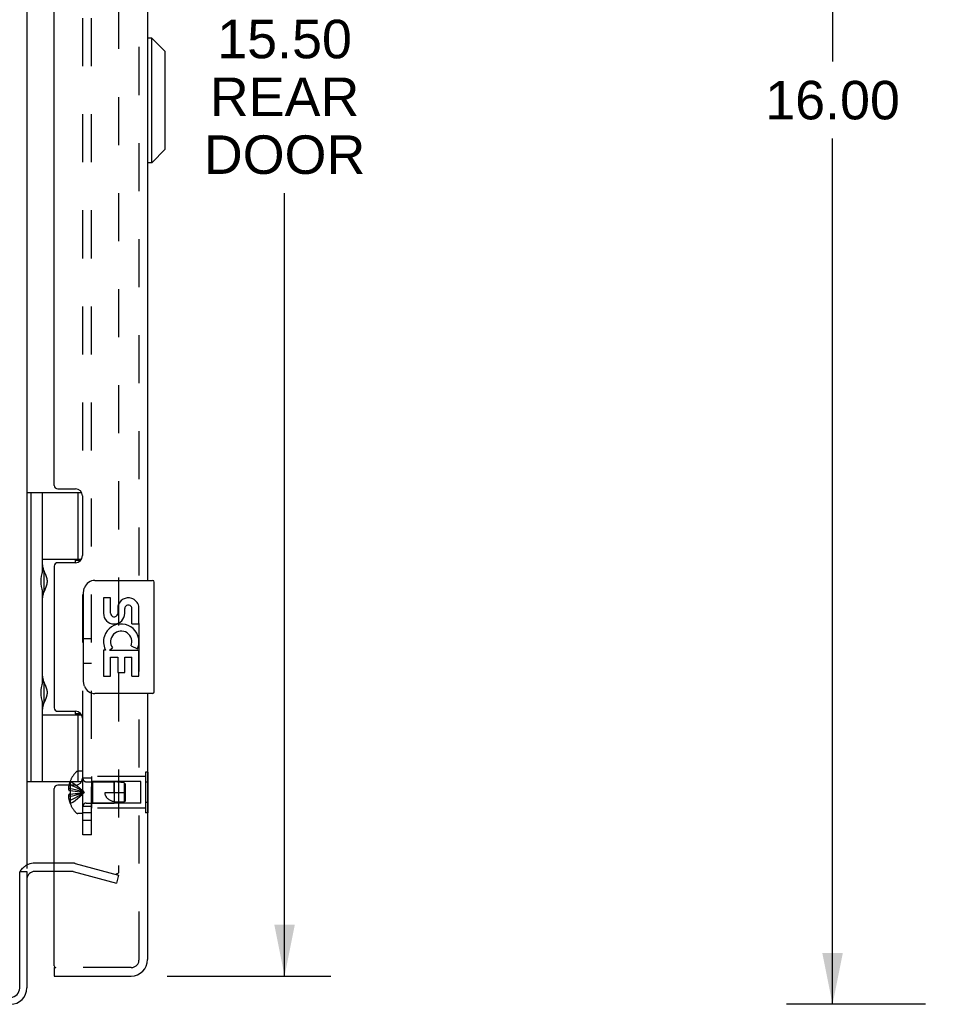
# Model space of a CAD drawing. Header units: inches. Extents: x 0 to 77.3, y 0 to 50.
# Tile 16 of 51: x 47 to 55.1, y 16.5 to 25.3. Entities that reach past the tile are written whole.
import ezdxf

# ---------------------------------------------------------------- set-up
doc = ezdxf.new("R2010")
doc.units = ezdxf.units.IN
doc.header["$LTSCALE"] = 4.25
doc.header["$MEASUREMENT"] = 0
doc.linetypes.add('HIDDEN', pattern=[0.2, 0.1, -0.1])
doc.layers.get('0').update_dxf_attribs({"linetype": 'CONTINUOUS'})
for name, color, linetype in [('DEFAULT_2', 8, 'HIDDEN'), ('DIMENSIONS', 7, 'CONTINUOUS'), ('REAR_DOOR', 7, 'CONTINUOUS'), ('SUBPANEL', 7, 'CONTINUOUS')]:
    doc.layers.add(name, color=color, linetype=linetype)
doc.styles.get("Standard").update_dxf_attribs({"font": 'arial.ttf'})
doc.dimstyles.new('DIMSTYLE_1', dxfattribs={"dimtxt": 0.340909, "dimasz": 0.454545, "dimexe": 0.09, "dimexo": 0.07, "dimgap": 0.0375, "dimtad": 0, "dimtih": 1, "dimtoh": 1, "dimzin": 4, "dimdsep": 46, "dimtxsty": 'Standard', "dimblk": '_FILLED', "dimblk1": '_FILLED', "dimblk2": '_FILLED', "dimcen": 0.09, "dimadec": 3, "dimazin": 1, "dimtfac": 1, "dimtdec": 3, "dimtofl": 0, "dimtmove": 0, "dimatfit": 3, "dimldrblk": '_FILLED', "dimfxl": 0, "dimtolj": 1, "dimtzin": 4, "dimarcsym": 0})

# ---------------------------------------------------------------- blocks, each defined once
blk = doc.blocks.new('_FILLED')
at = {"color": 0, "linetype": 'ByBlock'}
blk.add_solid([(0, 0), (-1, 0.2), (-1, -0.2)], dxfattribs=at)
blk = doc.blocks.new('*D3')
at = {"layer": 'DIMENSIONS', "color": 2, "linetype": 'Continuous'}
for p, q in [((54.9946, 32.5496), (53.7642, 32.5496)), ((54.1733, 32.5496), (54.1733, 24.8905)), ((54.1733, 16.5496), (54.1733, 24.2087)), ((54.9946, 16.5496), (53.7642, 16.5496))]:
    blk.add_line(p, q, dxfattribs=at)
at = {"layer": 'DIMENSIONS', "color": 2, "linetype": 'Continuous', "xscale": 0.4545454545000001, "yscale": 0.4545454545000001, "zscale": 0.4545454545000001}
for p, rotation in [((54.1733, 32.5496), 90), ((54.1733, 16.5496), 270)]:
    blk.add_blockref('_FILLED', p, dxfattribs=dict(at, rotation=rotation))
at = {"layer": 'DIMENSIONS', "color": 2, "linetype": 'Continuous', "insert": (54.1733, 24.72), "char_height": 0.34091, "width": 1.191281, "attachment_point": 2, "line_spacing_factor": 0.9}
blk.add_mtext('16.00', dxfattribs=at)
blk = doc.blocks.new('*D5')
at = {"layer": 'DIMENSIONS', "color": 2, "linetype": 'Continuous'}
for p, q in [((48.2851, 32.2996), (49.7337, 32.2996)), ((49.3246, 32.2996), (49.3246, 25.431)), ((49.3246, 16.7996), (49.3246, 23.7264)), ((48.2851, 16.7996), (49.7337, 16.7996))]:
    blk.add_line(p, q, dxfattribs=at)
at = {"layer": 'DIMENSIONS', "color": 2, "linetype": 'Continuous', "xscale": 0.4545454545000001, "yscale": 0.4545454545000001, "zscale": 0.4545454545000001}
for p, rotation in [((49.3246, 32.2996), 90), ((49.3246, 16.7996), 270)]:
    blk.add_blockref('_FILLED', p, dxfattribs=dict(at, rotation=rotation))
at = {"layer": 'DIMENSIONS', "color": 2, "linetype": 'Continuous', "insert": (49.3246, 25.2605), "char_height": 0.34091, "width": 1.427002, "attachment_point": 2, "line_spacing_factor": 0.9}
blk.add_mtext('15.50\\PREAR\\PDOOR', dxfattribs=at)

msp = doc.modelspace()

# ---------------------------------------------------------------- linework, layer by layer
at = {"color": 3, "linetype": 'Continuous'}
for p, q in [((47.044041, 31.347572), (47.044041, 17.751572)), ((47.286962, 17.799572), (47.114041, 17.799572)), ((46.981041, 16.692572), (46.981041, 17.721513)), ((47.044041, 17.724572), (47.044041, 16.694572)), ((47.286962, 17.724572), (47.114041, 17.724572))]:
    msp.add_line(p, q, dxfattribs=at)
at = {"color": 7, "linetype": 'Continuous'}
for p, q in [((47.044041, 21.079097), (47.528641, 21.079097)), ((47.083411, 18.520042), (47.083411, 21.079097)), ((47.181836, 20.382277), (47.181836, 21.079097)), ((47.496797, 21.079097), (47.496797, 20.488546)), ((47.181836, 20.488546), (47.528921, 20.488546)), ((47.470762, 20.479572), (47.522744, 20.479572)), ((47.470762, 20.479572), (47.470762, 20.457072)), ((47.196743, 20.3822), (47.198261, 20.378411)), ((47.198261, 20.378411), (47.204809, 20.362302)), ((47.198596, 20.221695), (47.198596, 20.361695)), ((47.204809, 20.362302), (47.2065, 20.358107)), ((47.203125, 20.216946), (47.199838, 20.208878)), ((47.205655, 20.223181), (47.203125, 20.216946)), ((47.207341, 20.227389), (47.205655, 20.223181)), ((47.208998, 20.23159), (47.207341, 20.227389)), ((47.181836, 19.398025), (47.181836, 20.201114)), ((47.196008, 20.199339), (47.195006, 20.196785)), ((47.197494, 20.203071), (47.196008, 20.199339)), ((47.199838, 20.208878), (47.197494, 20.203071)), ((47.196743, 19.397948), (47.198261, 19.394159)), ((47.198261, 19.394159), (47.204809, 19.37805)), ((47.198596, 19.237443), (47.198596, 19.377443)), ((47.204809, 19.37805), (47.2065, 19.373855)), ((47.181836, 18.520042), (47.181836, 19.216862)), ((47.196008, 19.215087), (47.195006, 19.212533)), ((47.197494, 19.218819), (47.196008, 19.215087)), ((47.199838, 19.224626), (47.197494, 19.218819)), ((47.203125, 19.232694), (47.199838, 19.224626)), ((47.205655, 19.238929), (47.203125, 19.232694)), ((47.207341, 19.243137), (47.205655, 19.238929)), ((47.208998, 19.247338), (47.207341, 19.243137)), ((47.181836, 19.110593), (47.528924, 19.110593)), ((47.470762, 19.142072), (47.470762, 19.119572)), ((47.522744, 19.119572), (47.470762, 19.119572)), ((47.496797, 19.110593), (47.496797, 18.520042)), ((47.044041, 18.520042), (47.528638, 18.520042)), ((46.983151, 17.724572), (47.044041, 17.724572))]:
    msp.add_line(p, q, dxfattribs=at)
for points in [[(47.181836, 20.437319), (47.181844, 20.436405), (47.181868, 20.435474), (47.181908, 20.434526), (47.181965, 20.433559), (47.182037, 20.432575), (47.182127, 20.431571), (47.182233, 20.430549), (47.182356, 20.429508), (47.182496, 20.428447), (47.182653, 20.427366), (47.182828, 20.426265), (47.18302, 20.425143), (47.18323, 20.424001), (47.183458, 20.422837), (47.183704, 20.421652), (47.183968, 20.420445), (47.184251, 20.419216), (47.184551, 20.417964), (47.184871, 20.41669), (47.185209, 20.415393), (47.185566, 20.414072), (47.185942, 20.412727), (47.186338, 20.411357), (47.186752, 20.409963), (47.187186, 20.408543), (47.18764, 20.407098), (47.188113, 20.405627), (47.188605, 20.40413), (47.189117, 20.402606), (47.189648, 20.401057), (47.190114, 20.399723)], [(47.195006, 20.386605), (47.195291, 20.385876), (47.196743, 20.3822)], [(47.2065, 20.358107), (47.208175, 20.353898), (47.208998, 20.351801), (47.209807, 20.349715), (47.210601, 20.347643), (47.211377, 20.345589), (47.212134, 20.343557), (47.212868, 20.341548), (47.213578, 20.339567), (47.214263, 20.337617), (47.214921, 20.335699), (47.215551, 20.33382), (47.216152, 20.331978), (47.216724, 20.330176), (47.217267, 20.328413), (47.217782, 20.326687), (47.218269, 20.324998), (47.218729, 20.323345), (47.219163, 20.321725), (47.21957, 20.320139), (47.219953, 20.318584), (47.220311, 20.317059), (47.220646, 20.315563), (47.220958, 20.314095), (47.221248, 20.312652), (47.221517, 20.311232), (47.221765, 20.309832), (47.221994, 20.308451), (47.222203, 20.307088), (47.222394, 20.305742), (47.222566, 20.304413), (47.22272, 20.303099), (47.222857, 20.301799), (47.222976, 20.300511), (47.223079, 20.299234), (47.223165, 20.297966), (47.223236, 20.296704), (47.22329, 20.295448), (47.223329, 20.294195), (47.223352, 20.292945), (47.22336, 20.291695), (47.223352, 20.290446), (47.223329, 20.289196), (47.22329, 20.287943), (47.223236, 20.286687), (47.223165, 20.285425), (47.223079, 20.284157), (47.222976, 20.28288), (47.222857, 20.281592), (47.22272, 20.280292), (47.222566, 20.278978), (47.222394, 20.277648), (47.222203, 20.276303), (47.221994, 20.27494), (47.221765, 20.273559), (47.221517, 20.272159), (47.221248, 20.270739), (47.220958, 20.269296), (47.220646, 20.267828), (47.220312, 20.266332), (47.219953, 20.264807), (47.21957, 20.263252), (47.219163, 20.261666), (47.218729, 20.260046), (47.218269, 20.258393), (47.217782, 20.256704), (47.217267, 20.254978), (47.216724, 20.253214), (47.216152, 20.251413), (47.215551, 20.249571), (47.214921, 20.247691), (47.214263, 20.245774), (47.213578, 20.243824), (47.212868, 20.241843), (47.212134, 20.239834), (47.211378, 20.237802), (47.210601, 20.235748), (47.209807, 20.233676), (47.208998, 20.23159)], [(47.190114, 20.183668), (47.189648, 20.182334), (47.189117, 20.180784), (47.188605, 20.179261), (47.188113, 20.177764), (47.18764, 20.176293), (47.187186, 20.174848), (47.186752, 20.173428), (47.186338, 20.172033), (47.185942, 20.170664), (47.185566, 20.169319), (47.185209, 20.167998), (47.184871, 20.1667), (47.184551, 20.165426), (47.184251, 20.164175), (47.183968, 20.162946), (47.183704, 20.161739), (47.183458, 20.160553), (47.18323, 20.15939), (47.18302, 20.158247), (47.182828, 20.157126), (47.182653, 20.156025), (47.182496, 20.154944), (47.182356, 20.153883), (47.182233, 20.152841), (47.182127, 20.151819), (47.182037, 20.150816), (47.181965, 20.149831), (47.181908, 20.148865), (47.181868, 20.147916), (47.181844, 20.146985), (47.181836, 20.146072)], [(47.181836, 19.453067), (47.181844, 19.452153), (47.181868, 19.451222), (47.181908, 19.450274), (47.181965, 19.449307), (47.182037, 19.448323), (47.182127, 19.447319), (47.182233, 19.446297), (47.182356, 19.445256), (47.182496, 19.444195), (47.182653, 19.443114), (47.182828, 19.442013), (47.18302, 19.440891), (47.18323, 19.439749), (47.183458, 19.438585), (47.183704, 19.4374), (47.183968, 19.436193), (47.184251, 19.434964), (47.184551, 19.433712), (47.184871, 19.432438), (47.185209, 19.431141), (47.185566, 19.42982), (47.185942, 19.428475), (47.186338, 19.427105), (47.186752, 19.425711), (47.187186, 19.424291), (47.18764, 19.422846), (47.188113, 19.421375), (47.188605, 19.419878), (47.189117, 19.418354), (47.189648, 19.416805), (47.190114, 19.415471)], [(47.195006, 19.402354), (47.195291, 19.401624), (47.196743, 19.397948)], [(47.2065, 19.373855), (47.208175, 19.369646), (47.208998, 19.367549), (47.209807, 19.365463), (47.210601, 19.363391), (47.211377, 19.361337), (47.212134, 19.359305), (47.212868, 19.357296), (47.213578, 19.355315), (47.214263, 19.353365), (47.214921, 19.351448), (47.215551, 19.349568), (47.216152, 19.347726), (47.216724, 19.345924), (47.217267, 19.344161), (47.217782, 19.342435), (47.218269, 19.340746), (47.218729, 19.339093), (47.219163, 19.337473), (47.21957, 19.335887), (47.219953, 19.334332), (47.220311, 19.332807), (47.220646, 19.331311), (47.220958, 19.329843), (47.221248, 19.3284), (47.221517, 19.32698), (47.221765, 19.32558), (47.221994, 19.324199), (47.222203, 19.322836), (47.222394, 19.32149), (47.222566, 19.320161), (47.22272, 19.318847), (47.222857, 19.317547), (47.222976, 19.316259), (47.223079, 19.314982), (47.223165, 19.313714), (47.223236, 19.312452), (47.22329, 19.311196), (47.223329, 19.309943), (47.223352, 19.308693), (47.22336, 19.307443), (47.223352, 19.306194), (47.223329, 19.304944), (47.22329, 19.303691), (47.223236, 19.302435), (47.223165, 19.301173), (47.223079, 19.299905), (47.222976, 19.298628), (47.222857, 19.29734), (47.22272, 19.29604), (47.222566, 19.294726), (47.222394, 19.293396), (47.222203, 19.292051), (47.221994, 19.290688), (47.221765, 19.289307), (47.221517, 19.287907), (47.221248, 19.286487), (47.220958, 19.285044), (47.220646, 19.283576), (47.220312, 19.28208), (47.219953, 19.280555), (47.21957, 19.279), (47.219163, 19.277414), (47.218729, 19.275794), (47.218269, 19.274141), (47.217782, 19.272452), (47.217267, 19.270726), (47.216724, 19.268963), (47.216152, 19.267161), (47.215551, 19.265319), (47.214921, 19.263439), (47.214263, 19.261522), (47.213578, 19.259572), (47.212868, 19.257591), (47.212134, 19.255583), (47.211378, 19.25355), (47.210601, 19.251496), (47.209807, 19.249424), (47.208998, 19.247338)], [(47.190114, 19.199416), (47.189648, 19.198082), (47.189117, 19.196532), (47.188605, 19.195009), (47.188113, 19.193512), (47.18764, 19.192041), (47.187186, 19.190596), (47.186752, 19.189176), (47.186338, 19.187781), (47.185942, 19.186412), (47.185566, 19.185067), (47.185209, 19.183746), (47.184871, 19.182448), (47.184551, 19.181174), (47.184251, 19.179923), (47.183968, 19.178694), (47.183704, 19.177487), (47.183458, 19.176301), (47.18323, 19.175138), (47.18302, 19.173995), (47.182828, 19.172874), (47.182653, 19.171773), (47.182496, 19.170692), (47.182356, 19.169631), (47.182233, 19.168589), (47.182127, 19.167567), (47.182037, 19.166564), (47.181965, 19.165579), (47.181908, 19.164613), (47.181868, 19.163664), (47.181844, 19.162733), (47.181836, 19.16182)]]:
    msp.add_lwpolyline(points, dxfattribs=at)
at = {"color": 3, "linetype": 'Continuous'}
for points in [[(46.99069, 17.736897), (46.988445, 17.73302), (46.987817, 17.731954), (46.987196, 17.730915), (46.986571, 17.729887), (46.985943, 17.728873), (46.985308, 17.727864), (46.98466, 17.726855), (46.983996, 17.725839), (46.983311, 17.724807), (46.982595, 17.72375), (46.981838, 17.722651), (46.981041, 17.721513)], [(47.002283, 17.751572), (47.0013, 17.750637), (47.000325, 17.74968), (46.999362, 17.748698), (46.998425, 17.747704), (46.997524, 17.746703), (46.996664, 17.7457), (46.995846, 17.744694), (46.995075, 17.743694), (46.994353, 17.742704), (46.993673, 17.741724), (46.993034, 17.740757), (46.992423, 17.739794), (46.991831, 17.738828), (46.991255, 17.737861), (46.99069, 17.736897)]]:
    msp.add_lwpolyline(points, dxfattribs=at)
at = {"color": 7, "linetype": 'Continuous'}
for centre, radius, start, end in [((47.108596, 20.361695), 0.09, 0, 35.4682086), ((47.108596, 20.221695), 0.09, 324.5317914, 360), ((47.108596, 19.377443), 0.09, 0, 35.4682086), ((47.108596, 19.237443), 0.09, 324.5317914, 360), ((47.114041, 17.654572), 0.145, 90, 113.8704127), ((47.114041, 17.654572), 0.145, 138.0361371, 141.2450787)]:
    msp.add_arc(centre, radius, start, end, dxfattribs=at)
at = {"color": 3, "linetype": 'Continuous'}
for centre, radius, start, end in [((47.114041, 17.654572), 0.07, 90, 174.4574851), ((46.899041, 16.694572), 0.145, 270, 360), ((46.901041, 16.692572), 0.08, 270, 360)]:
    msp.add_arc(centre, radius, start, end, dxfattribs=at)
at = {"color": 7, "linetype": 'Continuous'}
for centre in [(47.276619, 20.291695), (47.276619, 19.307443)]:
    msp.add_ellipse(centre, major_axis=(0, 0.1875), ratio=0.57735027, start_param=1.06660179, end_param=2.07499086, dxfattribs=at)
at = {"layer": 'DEFAULT_2', "color": 8, "linetype": 'HIDDEN'}
for p, q in [((47.856549, 31.376994), (47.856549, 17.72215)), ((47.442491, 17.799572), (47.286962, 17.799572)), ((47.472255, 17.795653), (47.856549, 17.692682)), ((47.442491, 17.724572), (47.286962, 17.724572)), ((47.452844, 17.723209), (47.837138, 17.620238)), ((47.856549, 17.692682), (47.837138, 17.620238))]:
    msp.add_line(p, q, dxfattribs=at)
for points in [[(47.83723, 17.70215), (47.835638, 17.702218), (47.834059, 17.702421), (47.832491, 17.702761)], [(47.856549, 17.72215), (47.856482, 17.720493), (47.856286, 17.718858), (47.855958, 17.71724), (47.855502, 17.715656), (47.854922, 17.714117), (47.854221, 17.712631), (47.853404, 17.711212), (47.852476, 17.709866), (47.851444, 17.708605), (47.850316, 17.707436), (47.849097, 17.706368), (47.847798, 17.705407), (47.846427, 17.704561), (47.844993, 17.703835), (47.843505, 17.703234), (47.841975, 17.702762), (47.840413, 17.702423), (47.838829, 17.702218), (47.83723, 17.70215)]]:
    msp.add_lwpolyline(points, dxfattribs=at)
for centre, radius, start, end in [((47.114041, 17.654572), 0.145, 113.8704127, 138.0361371), ((47.442491, 17.684572), 0.115, 75, 90), ((47.442491, 17.684572), 0.04, 75, 90)]:
    msp.add_arc(centre, radius, start, end, dxfattribs=at)
at = {"layer": 'REAR_DOOR', "color": 8, "linetype": 'HIDDEN'}
for p, q in [((48.036962, 16.944572), (48.036962, 32.154572)), ((47.540962, 18.611072), (47.494412, 18.611072)), ((47.540962, 18.238072), (47.540962, 18.611072)), ((48.094962, 18.564572), (47.615962, 18.564572)), ((47.615962, 18.564572), (47.615962, 18.284572)), ((48.111962, 18.604705), (48.094962, 18.604705)), ((48.094962, 18.604705), (48.094962, 18.244438)), ((47.427606, 18.493072), (47.417558, 18.493072)), ((47.428004, 18.523838), (47.427606, 18.524072)), ((47.428004, 18.523838), (47.427606, 18.522856)), ((47.427606, 18.522857), (47.427606, 18.440072)), ((47.569162, 18.518572), (47.815962, 18.518572)), ((47.625962, 18.519572), (47.615962, 18.529572)), ((48.053462, 18.519572), (47.625962, 18.519572)), ((47.625962, 18.519572), (47.625962, 18.329572)), ((47.815959, 18.424572), (47.815962, 18.518572)), ((47.815962, 18.518572), (47.815962, 18.330572)), ((47.906012, 18.509566), (47.815962, 18.518571)), ((47.915962, 18.498571), (47.906012, 18.509566)), ((47.906012, 18.509566), (47.906012, 18.339577)), ((47.915962, 18.350572), (47.915962, 18.498571)), ((48.053462, 18.329572), (48.053462, 18.519572)), ((48.111962, 18.514638), (48.094962, 18.514638)), ((47.427606, 18.459471), (47.412656, 18.459471)), ((47.427606, 18.389672), (47.412656, 18.389672)), ((47.427606, 18.440072), (47.417558, 18.440072)), ((47.427606, 18.409072), (47.417558, 18.409072)), ((47.428004, 18.440035), (47.427606, 18.440072)), ((47.427606, 18.440072), (47.450079, 18.437902)), ((47.427606, 18.409072), (47.450079, 18.411242)), ((47.428004, 18.409108), (47.427606, 18.409072)), ((47.427606, 18.409072), (47.427606, 18.326286)), ((47.449756, 18.411209), (47.471564, 18.413553)), ((47.471312, 18.413524), (47.492459, 18.416041)), ((47.492275, 18.416018), (47.512764, 18.418707)), ((47.735962, 18.424572), (47.915962, 18.424572)), ((47.427606, 18.356072), (47.417558, 18.356072)), ((47.427606, 18.326286), (47.428004, 18.325305)), ((47.428004, 18.325305), (47.427606, 18.325072)), ((47.569162, 18.330572), (47.815962, 18.330572)), ((47.625962, 18.329572), (47.615962, 18.319572)), ((48.053462, 18.329572), (47.625962, 18.329572)), ((47.906012, 18.339577), (47.815962, 18.330572)), ((47.915962, 18.350572), (47.906012, 18.339577)), ((48.111962, 18.334505), (48.094962, 18.334505)), ((47.540962, 18.238072), (47.494412, 18.238072)), ((48.094962, 18.284572), (47.615962, 18.284572)), ((48.111962, 18.244438), (48.094962, 18.244438)), ((47.966962, 16.874572), (47.301962, 16.874572))]:
    msp.add_line(p, q, dxfattribs=at)
at = {"layer": 'REAR_DOOR', "color": 3, "linetype": 'Continuous'}
for p, q in [((48.111962, 28.799572), (48.111962, 20.299572)), ((47.286962, 21.141072), (47.286962, 27.958072)), ((47.317962, 21.110072), (47.474962, 21.110072)), ((47.536962, 21.048072), (47.536962, 20.519072)), ((47.286962, 20.426072), (47.286962, 19.173072)), ((47.474962, 20.457072), (47.317962, 20.457072)), ((48.111962, 19.299572), (48.111962, 16.944572)), ((47.317962, 19.142072), (47.474962, 19.142072)), ((47.536962, 19.080072), (47.536962, 18.551072)), ((47.474962, 18.489072), (47.317962, 18.489072)), ((47.286962, 16.889572), (47.286962, 18.458072)), ((47.286962, 16.799572), (47.966962, 16.799572))]:
    msp.add_line(p, q, dxfattribs=at)
at = {"layer": 'REAR_DOOR', "color": 7, "linetype": 'Continuous'}
for p, q in [((48.151333, 25.098454), (48.111962, 25.098454)), ((48.269443, 24.980343), (48.151333, 25.098454)), ((48.151333, 23.996091), (48.151333, 25.098454)), ((48.269443, 24.114202), (48.269443, 24.980343)), ((48.269443, 24.114202), (48.151333, 23.996091)), ((48.151333, 23.996091), (48.111962, 23.996091)), ((47.646962, 20.299572), (48.156962, 20.299572)), ((48.171962, 19.314572), (48.171962, 20.284572)), ((47.547055, 19.399572), (47.547055, 20.199572)), ((47.785168, 20.145369), (47.722295, 20.145369)), ((47.722295, 20.145369), (47.722295, 20.009051)), ((47.785168, 20.009051), (47.785168, 20.145369)), ((47.850288, 20.071611), (47.850336, 20.002603)), ((47.910933, 20.009051), (47.910897, 20.051038)), ((47.973787, 19.914746), (47.973787, 20.051064)), ((48.034412, 19.914746), (48.034412, 20.071546)), ((47.973787, 19.914746), (48.034412, 19.914746)), ((48.034412, 19.731077), (48.034412, 19.784063)), ((47.774947, 19.684132), (47.80232, 19.70332)), ((47.966035, 19.720106), (48.02373, 19.695136)), ((47.7405, 19.684132), (47.722295, 19.684132)), ((47.722295, 19.684132), (47.722295, 19.45376)), ((47.774947, 19.684132), (48.034412, 19.684132)), ((47.785168, 19.621257), (47.850302, 19.621257)), ((47.785168, 19.45376), (47.785168, 19.621257)), ((47.850302, 19.621257), (47.850302, 19.485197)), ((47.910913, 19.621257), (47.973787, 19.621257)), ((47.910913, 19.485197), (47.910913, 19.621257)), ((47.973787, 19.45376), (47.973787, 19.621257)), ((48.034412, 19.45376), (48.034412, 19.684132)), ((47.722295, 19.45376), (47.785168, 19.45376)), ((47.850302, 19.485197), (47.910913, 19.485197)), ((47.973787, 19.45376), (48.034412, 19.45376)), ((48.156962, 19.299572), (47.646962, 19.299572)), ((48.115962, 18.604705), (48.111962, 18.604705)), ((48.115962, 18.604705), (48.115962, 18.244438)), ((48.115962, 18.514638), (48.111962, 18.514638)), ((48.115962, 18.334505), (48.111962, 18.334505)), ((48.115962, 18.244438), (48.111962, 18.244438)), ((47.286962, 16.874572), (47.301962, 16.874572)), ((47.286962, 16.874572), (47.286962, 16.799572))]:
    msp.add_line(p, q, dxfattribs=at)
for points in [[(47.547055, 20.199572), (47.547248, 20.205873), (47.547822, 20.212093), (47.548765, 20.21821), (47.550071, 20.224204), (47.55173, 20.230056), (47.553733, 20.235743)], [(47.553733, 19.363401), (47.551731, 19.369085), (47.550072, 19.374934), (47.548767, 19.380927), (47.547823, 19.387045), (47.547249, 19.393267), (47.547055, 19.399572)]]:
    msp.add_lwpolyline(points, dxfattribs=at)
at = {"layer": 'REAR_DOOR', "color": 8, "linetype": 'HIDDEN'}
for points in [[(47.417558, 18.493072), (47.416563, 18.488611), (47.415685, 18.484237), (47.414929, 18.479954), (47.414283, 18.47575), (47.413738, 18.471622), (47.413289, 18.467545), (47.412928, 18.463492), (47.412656, 18.459471)], [(47.427606, 18.493072), (47.449756, 18.483627), (47.471312, 18.473394), (47.492275, 18.462372), (47.512645, 18.450561), (47.532422, 18.437961), (47.551606, 18.424572)], [(47.428004, 18.523838), (47.450079, 18.510142), (47.471564, 18.495306), (47.492459, 18.479331), (47.512764, 18.462217), (47.53248, 18.443964), (47.551606, 18.424572)], [(47.412656, 18.459471), (47.412942, 18.457053), (47.41332, 18.454631), (47.413792, 18.452204), (47.414357, 18.449776), (47.415016, 18.447346), (47.415769, 18.444917), (47.416616, 18.442493), (47.417558, 18.440072)], [(47.417558, 18.409072), (47.416616, 18.406651), (47.415769, 18.404226), (47.415016, 18.401798), (47.414357, 18.399368), (47.413792, 18.396939), (47.41332, 18.394513), (47.412942, 18.392091), (47.412656, 18.389672)], [(47.412656, 18.389672), (47.412928, 18.385652), (47.413289, 18.381598), (47.413738, 18.377521), (47.414283, 18.373393), (47.414929, 18.369189), (47.415685, 18.364906), (47.416563, 18.360533), (47.417558, 18.356072)], [(47.427606, 18.459471), (47.449756, 18.454659), (47.471312, 18.449446), (47.492275, 18.44383), (47.512645, 18.437813), (47.532422, 18.431393), (47.551606, 18.424572)], [(47.428004, 18.440035), (47.427783, 18.434884), (47.42765, 18.429741), (47.427606, 18.424572), (47.42765, 18.419402), (47.427783, 18.414259), (47.428004, 18.409108)], [(47.427606, 18.389672), (47.449756, 18.394484), (47.471312, 18.399698), (47.492275, 18.405313), (47.512645, 18.411331), (47.532422, 18.41775), (47.551606, 18.424572)], [(47.427606, 18.356072), (47.449756, 18.365516), (47.471312, 18.37575), (47.492275, 18.386772), (47.512645, 18.398583), (47.532422, 18.411183), (47.551606, 18.424572)], [(47.428004, 18.325305), (47.450079, 18.339002), (47.471564, 18.353838), (47.492459, 18.369812), (47.512764, 18.386926), (47.53248, 18.405179), (47.551606, 18.424572)], [(47.449756, 18.437935), (47.471564, 18.435591), (47.492459, 18.433102), (47.512764, 18.430436), (47.53248, 18.427593), (47.551606, 18.424572)], [(47.471312, 18.435619), (47.492275, 18.433125), (47.512645, 18.430452), (47.532422, 18.427601), (47.551606, 18.424572)], [(47.512645, 18.418691), (47.532422, 18.421542), (47.551606, 18.424572)], [(47.512764, 18.418707), (47.53248, 18.421551), (47.551606, 18.424572)], [(47.815959, 18.340479), (47.8086, 18.342615), (47.801697, 18.344926), (47.795258, 18.347406), (47.789261, 18.350039), (47.783684, 18.352812), (47.778526, 18.3557), (47.773783, 18.35868), (47.769441, 18.361727), (47.765495, 18.364808), (47.761906, 18.367921), (47.758642, 18.371055), (47.755675, 18.374208), (47.752978, 18.377376), (47.750528, 18.380567), (47.748299, 18.383783), (47.746274, 18.387042), (47.744428, 18.390361), (47.742756, 18.393766), (47.741235, 18.397299), (47.739885, 18.400947), (47.738713, 18.404719), (47.737734, 18.408588), (47.736963, 18.412534), (47.736407, 18.416531), (47.736074, 18.420543), (47.735962, 18.424572)], [(47.906012, 18.339637), (47.894506, 18.338702), (47.882903, 18.338019), (47.871146, 18.337565), (47.859449, 18.337408), (47.847953, 18.337607), (47.83679, 18.338171), (47.826149, 18.339132), (47.815959, 18.340479)], [(47.906012, 18.339637), (47.908641, 18.342515), (47.913616, 18.347983)]]:
    msp.add_lwpolyline(points, dxfattribs=at)
at = {"layer": 'REAR_DOOR', "color": 3, "linetype": 'Continuous'}
for centre, radius, start, end in [((47.317962, 21.141072), 0.031, 180, 270), ((47.474962, 21.048072), 0.062, 0, 90), ((47.474962, 20.519072), 0.062, 270, 360), ((47.317962, 20.426072), 0.031, 90, 180), ((47.317962, 19.173072), 0.031, 180, 270), ((47.474962, 19.080072), 0.062, 0, 90), ((47.317962, 18.458072), 0.031, 90, 180), ((47.474962, 18.551072), 0.062, 270, 360), ((47.966962, 16.944572), 0.145, 270, 360), ((47.301962, 16.889572), 0.015, 180, 270)]:
    msp.add_arc(centre, radius, start, end, dxfattribs=at)
at = {"layer": 'REAR_DOOR', "color": 7, "linetype": 'Continuous'}
for centre, radius, start, end in [((47.646962, 20.199572), 0.1, 90, 158.8003606), ((48.156962, 20.284572), 0.015, 0, 90), ((47.942398, 20.051079), 0.094263, 71.7266658, 167.4337892), ((47.942398, 20.051079), 0.094263, 12.5401708, 71.7010304), ((47.942342, 20.051064), 0.031445, 0, 180.0484712), ((47.816614, 20.009051), 0.094319, 180, 360), ((47.816614, 20.009051), 0.031445, 180, 261.2294617), ((47.815961, 20.01393), 0.036194, 263.428547, 341.7627798), ((47.879475, 19.75757), 0.157186, 9.7031365, 161.8791311), ((47.876175, 19.75735), 0.154122, 161.4198819, 206.1962946), ((47.879475, 19.75757), 0.094319, 336.5966472, 215.1121749), ((47.879475, 19.75757), 0.157186, 205.7370454, 207.8532025), ((47.879475, 19.75757), 0.157186, 336.5966472, 350.2968635), ((47.646962, 19.399572), 0.1, 201.2050205, 270), ((48.156962, 19.314572), 0.015, 270, 360)]:
    msp.add_arc(centre, radius, start, end, dxfattribs=at)
at = {"layer": 'REAR_DOOR', "color": 8, "linetype": 'HIDDEN'}
for centre, radius, start, end in [((47.669782, 18.424572), 0.26182, 136.4862049, 157.6643128), ((47.494412, 18.591072), 0.02, 90, 136.4862049), ((47.669782, 18.424572), 0.261361, 157.910623, 164.8058882), ((47.569162, 18.546772), 0.0282, 180, 270), ((47.669782, 18.424572), 0.261361, 195.1941118, 202.089377), ((47.669782, 18.424572), 0.26182, 202.3356872, 223.5137951), ((47.569162, 18.302372), 0.0282, 90, 180), ((47.494412, 18.258072), 0.02, 223.5137951, 270), ((47.966962, 16.944572), 0.07, 270, 360)]:
    msp.add_arc(centre, radius, start, end, dxfattribs=at)
at = {"layer": 'SUBPANEL', "color": 8, "linetype": 'HIDDEN'}
for p, q in [((47.540962, 18.049572), (47.540962, 31.049572)), ((47.615962, 18.049572), (47.615962, 31.049572)), ((47.615962, 19.783572), (47.540962, 19.783572)), ((47.615962, 19.565572), (47.540962, 19.565572)), ((47.615962, 18.549572), (47.540962, 18.549572)), ((47.615962, 18.299572), (47.540962, 18.299572)), ((47.615962, 18.243572), (47.540962, 18.243572)), ((47.615962, 18.174572), (47.540962, 18.174572)), ((47.615962, 18.049572), (47.540962, 18.049572))]:
    msp.add_line(p, q, dxfattribs=at)

# ---------------------------------------------------------------- dimensions: what is measured, and where the dimension line sits
at = {"layer": 'DIMENSIONS', "color": 2, "linetype": 'Continuous'}
dim = msp.add_linear_dim(base=(54.17326, 32.549572), p1=(55.064616, 16.549572), p2=(55.064616, 32.549572), angle=90, dimstyle='DIMSTYLE_1', dxfattribs=at)
dim.commit()
dim.dimension.update_dxf_attribs({"geometry": '*D3', "text_midpoint": (54.187745, 24.547671), "dimtype": 160})
dim = msp.add_linear_dim(base=(49.324623, 32.299572), p1=(48.215144, 16.799572), p2=(48.215144, 32.299572), angle=90, text='<>\\PREAR\\PDOOR', dimstyle='DIMSTYLE_1', dxfattribs=at)
dim.commit()
dim.dimension.update_dxf_attribs({"geometry": '*D5', "text_midpoint": (49.324623, 24.578693), "dimtype": 160})

doc.saveas('drawing.dxf')
